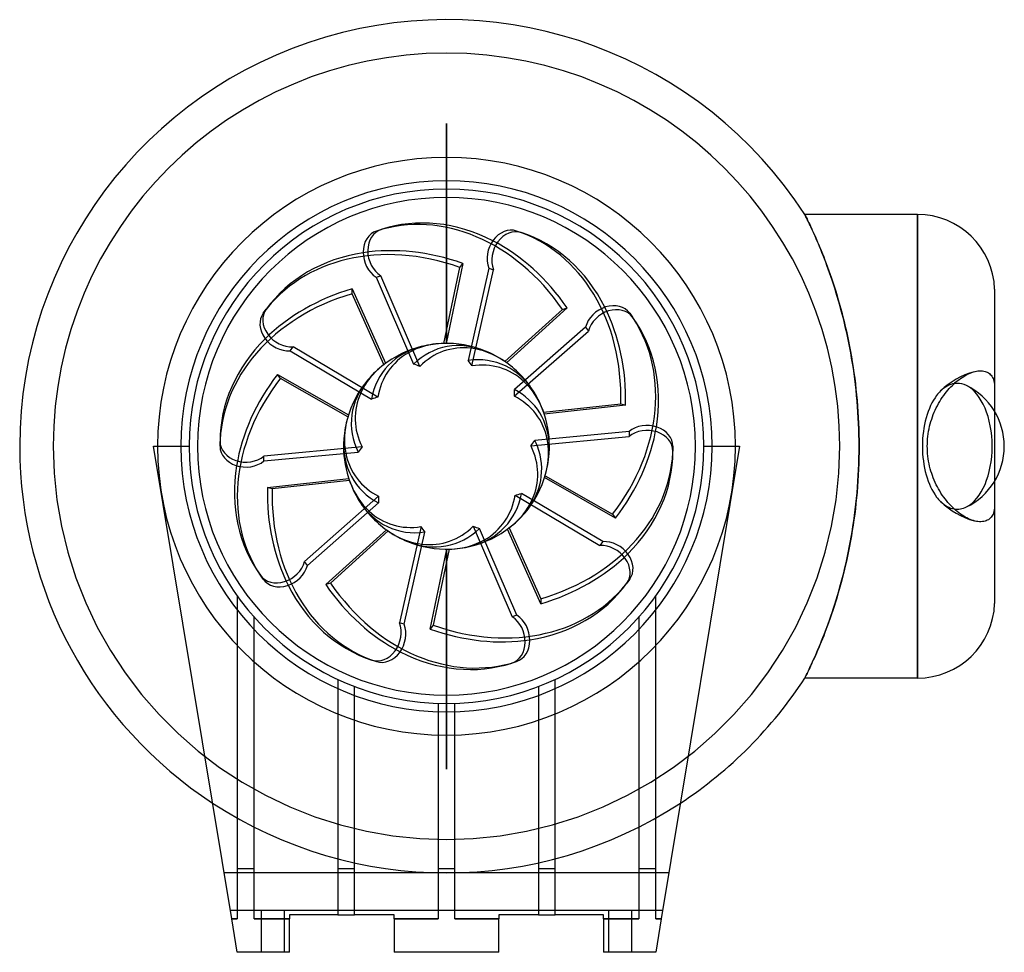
# Model space of a CAD drawing. Header units: millimetres. Extents: x -102 to 133, y -121 to 102.
import ezdxf

# ---------------------------------------------------------------- set-up
doc = ezdxf.new("R2010")
doc.units = ezdxf.units.MM
doc.layers.add('HIDDEN', color=7, linetype='Continuous')
doc.layers.add('THICK', color=7, linetype='Continuous')

msp = doc.modelspace()

# ---------------------------------------------------------------- linework, layer by layer
at = {"layer": 'HIDDEN'}
for p, q in [((0, 77.19), (0, 77.19)), ((0, 77.19), (0, 77.19)), ((0, 77.19), (0, 77.19)), ((0, 77.19), (0, 77.19)), ((0, 77.19), (0, 77.19)), ((0, 77.19), (0, 77.19)), ((0, 77.19), (0, 77.19)), ((0, 77.19), (0, 77.19)), ((0, 77.19), (0, 77.19)), ((0, 77.19), (0, 77.19)), ((0, 77.19), (0, 77.19)), ((0, 77.19), (0, 77.19)), ((0, 77.19), (0, 77.19)), ((0, 77.19), (0, 77.19)), ((0, 77.19), (0, 77.19)), ((0, 77.19), (0, 77.19)), ((0, 77.19), (0, 77.19)), ((0, 77.19), (0, 77.19)), ((0, 77.19), (0, 77.19)), ((0, 77.19), (0, 77.19)), ((0, 77.19), (0, 77.19)), ((0, 77.19), (0, 77.19)), ((0, 77.19), (0, 77.19)), ((0, 77.19), (0, 77.19)), ((0, 77.19), (0, 77.19)), ((0, 77.19), (0, 77.19)), ((0, 77.19), (0, 77.19)), ((0, 77.19), (0, 77.19)), ((0, 77.19), (0, 77.19)), ((0, 77.19), (0, 77.19)), ((0, 77.19), (0, 77.19)), ((0, 77.19), (0, 77.19)), ((0, 77.19), (0, 77.19)), ((0, 59.5), (0, 77.19)), ((0, 77.19), (0, 59.5)), ((0, 77.19), (0, 77.19)), ((0, 77.19), (0, 77.19)), ((0, 77.19), (0, 77.19)), ((0, 77.19), (0, 77.19)), ((0, 77.19), (0, 77.19)), ((0, 77.19), (0, 77.19)), ((0, 77.19), (0, 77.19)), ((0, 77.19), (0, 77.19)), ((0, 77.19), (0, 77.19)), ((0, 77.19), (0, 77.19)), ((0, 77.19), (0, 77.19)), ((0, 77.19), (0, 77.19)), ((0, 77.19), (0, 77.19)), ((0, 77.19), (0, 77.19)), ((0, 77.19), (0, 77.19)), ((0, 77.19), (0, 77.19)), ((0, 77.19), (0, 77.19)), ((0, 77.19), (0, 77.19)), ((0, 77.19), (0, 77.19)), ((0, 77.19), (0, 77.19)), ((0, 77.19), (0, 77.19)), ((0, 77.19), (0, 77.19)), ((0, 77.19), (0, 77.19)), ((0, 77.19), (0, 77.19)), ((0, 77.19), (0, 77.19)), ((0, 77.19), (0, 77.19)), ((0, 77.19), (0, 77.19)), ((0, 77.19), (0, 77.19)), ((0, 77.19), (0, 77.19)), ((0, 77.19), (0, 77.19)), ((0, 77.19), (0, 77.19)), ((0, 77.19), (0, 77.19)), ((0, 77.19), (0, 77.19)), ((0, 77.19), (0, 77.19)), ((0, 77.19), (0, 77.19)), ((0, 77.19), (0, 77.19)), ((85.62, 55.44), (85.63, 55.42)), ((85.63, 55.42), (85.65, 55.37)), ((85.65, 55.37), (85.7, 55.29)), ((85.7, 55.29), (85.76, 55.17)), ((85.76, 55.17), (85.83, 55.01)), ((85.83, 55.01), (85.92, 54.83)), ((85.92, 54.83), (86.03, 54.6)), ((86.03, 54.6), (86.16, 54.35)), ((86.16, 54.35), (86.3, 54.06)), ((112.53, 0), (112.53, 55.44)), ((0, 24.6), (0, 52.89)), ((0, 52.89), (0, 24.6)), ((86.3, 54.06), (86.45, 53.74)), ((86.45, 53.74), (86.62, 53.39)), ((86.62, 53.39), (86.81, 53.01)), ((86.81, 53.01), (87, 52.59)), ((87, 52.59), (87.21, 52.14)), ((87.21, 52.14), (87.43, 51.67)), ((87.43, 51.67), (87.66, 51.16)), ((87.66, 51.16), (87.9, 50.62)), ((87.9, 50.62), (88.16, 50.05)), ((88.16, 50.05), (88.42, 49.45)), ((88.42, 49.45), (88.69, 48.83)), ((88.69, 48.83), (88.96, 48.17)), ((88.96, 48.17), (89.25, 47.49)), ((89.25, 47.49), (89.54, 46.78)), ((89.54, 46.78), (89.84, 46.05)), ((89.84, 46.05), (90.14, 45.29)), ((90.14, 45.29), (90.44, 44.5)), ((-0.6, 24.59), (3.19, 42.76)), ((3.88, 43.71), (-0.11, 24.6)), ((3.19, 42.76), (3.88, 43.71)), ((90.44, 44.5), (90.75, 43.68)), ((90.75, 43.68), (91.06, 42.84)), ((91.06, 42.84), (91.37, 41.98)), ((91.37, 41.98), (91.69, 41.09)), ((91.69, 41.09), (92, 40.17)), ((92, 40.17), (92.32, 39.24)), ((92.32, 39.24), (92.63, 38.27)), ((92.63, 38.27), (92.94, 37.29)), ((-22.56, 37.64), (-14.55, 19.84)), ((-22.56, 36.47), (-22.56, 37.64)), ((-14.94, 19.54), (-22.56, 36.47)), ((92.94, 37.29), (93.25, 36.29)), ((93.25, 36.29), (93.56, 35.26)), ((28.83, 33.09), (14.37, 19.96)), ((27.71, 32.72), (28.83, 33.09)), ((93.56, 35.26), (93.86, 34.21)), ((93.86, 34.21), (94.16, 33.14)), ((94.16, 33.14), (94.45, 32.05)), ((13.97, 20.25), (27.71, 32.72)), ((94.45, 32.05), (94.74, 30.94)), ((94.74, 30.94), (95.02, 29.81)), ((95.02, 29.81), (95.3, 28.66)), ((95.3, 28.66), (95.56, 27.5)), ((95.56, 27.5), (95.82, 26.31)), ((95.82, 26.31), (96.07, 25.11)), ((96.07, 25.11), (96.32, 23.89)), ((96.32, 23.89), (96.55, 22.66)), ((96.55, 22.66), (96.77, 21.41)), ((96.77, 21.41), (96.98, 20.15)), ((96.98, 20.15), (97.18, 18.87)), ((97.18, 18.87), (97.37, 17.58)), ((-40.38, 17.2), (-23.43, 7.5)), ((-39.68, 16.24), (-40.38, 17.2)), ((97.37, 17.58), (97.55, 16.27)), ((-23.57, 7.03), (-39.68, 16.24)), ((97.55, 16.27), (97.71, 14.96)), ((97.71, 14.96), (97.86, 13.63)), ((97.86, 13.63), (98, 12.3)), ((98, 12.3), (98.13, 10.96)), ((23.2, 8.17), (41.65, 10.18)), ((42.77, 9.82), (23.36, 7.7)), ((41.65, 10.18), (42.77, 9.82)), ((98.13, 10.96), (98.24, 9.6)), ((98.24, 9.6), (98.33, 8.24)), ((98.33, 8.24), (98.42, 6.88)), ((131, 8.33), (131, -8.33)), ((98.42, 6.88), (98.48, 5.51)), ((98.48, 5.51), (98.54, 4.14)), ((98.54, 4.14), (98.57, 2.76)), ((98.57, 2.76), (98.6, 1.38)), ((-94, 0), (-93.78, -6.41)), ((-70, 0), (-70, 0)), ((-70, 0), (-70, 0)), ((-63.5, 0), (-61.5, 0)), ((-61.5, 0), (-61.5, 0)), ((-61.5, 0), (-61.5, 0)), ((61.5, 0), (61.5, 0)), ((61.5, 0), (61.5, 0)), ((61.5, 0), (63.5, 0)), ((70, 0), (70, 0)), ((70, 0), (70, 0)), ((93.78, -6.41), (94, 0)), ((98.6, 1.38), (98.6, 0)), ((98.6, 0), (98.6, -1.38)), ((98.6, -1.38), (98.57, -2.76)), ((112.53, -55.44), (112.53, 0)), ((98.54, -4.14), (98.48, -5.51)), ((98.57, -2.76), (98.54, -4.14)), ((-93.78, -6.41), (-93.12, -12.8)), ((23.57, -7.03), (39.68, -16.24)), ((93.12, -12.8), (93.78, -6.41)), ((98.42, -6.88), (98.33, -8.25)), ((98.48, -5.51), (98.42, -6.88)), ((-42.77, -9.82), (-23.36, -7.7)), ((-23.2, -8.17), (-41.65, -10.18)), ((40.38, -17.2), (23.43, -7.5)), ((98.33, -8.25), (98.24, -9.61)), ((-41.65, -10.18), (-42.77, -9.82)), ((98.13, -10.96), (98, -12.3)), ((98.24, -9.61), (98.13, -10.96)), ((-93.12, -12.8), (-92.03, -19.12)), ((92.03, -19.12), (93.12, -12.8)), ((97.86, -13.64), (97.71, -14.96)), ((98, -12.3), (97.86, -13.64)), ((39.68, -16.24), (40.38, -17.2)), ((97.55, -16.27), (97.37, -17.57)), ((97.71, -14.96), (97.55, -16.27)), ((97.37, -17.57), (97.18, -18.86)), ((-92.03, -19.12), (-90.51, -25.36)), ((-28.83, -33.09), (-14.37, -19.96)), ((-13.97, -20.25), (-27.71, -32.72)), ((22.56, -37.64), (14.55, -19.84)), ((14.94, -19.54), (22.56, -36.47)), ((90.51, -25.36), (92.03, -19.12)), ((96.98, -20.14), (96.77, -21.4)), ((97.18, -18.86), (96.98, -20.14)), ((96.55, -22.65), (96.32, -23.88)), ((96.77, -21.4), (96.55, -22.65)), ((-90.51, -25.36), (-88.57, -31.48)), ((-3.88, -43.71), (0.11, -24.6)), ((0.6, -24.59), (-3.19, -42.76)), ((0, -52.89), (0, -24.6)), ((0, -24.6), (0, -52.89)), ((88.57, -31.48), (90.51, -25.36)), ((96.08, -25.1), (95.83, -26.3)), ((96.32, -23.88), (96.08, -25.1)), ((95.57, -27.49), (95.3, -28.66)), ((95.83, -26.3), (95.57, -27.49)), ((95.02, -29.81), (94.74, -30.94)), ((95.3, -28.66), (95.02, -29.81)), ((-88.57, -31.48), (-86.22, -37.45)), ((-27.71, -32.72), (-28.83, -33.09)), ((86.22, -37.45), (88.57, -31.48)), ((94.45, -32.05), (94.16, -33.14)), ((94.74, -30.94), (94.45, -32.05)), ((93.56, -35.26), (93.25, -36.29)), ((93.86, -34.21), (93.56, -35.26)), ((94.16, -33.14), (93.86, -34.21)), ((-86.22, -37.45), (-83.46, -43.25)), ((-50, -35.81), (-50, -35.81)), ((-50, -35.81), (-50, -35.81)), ((-50, -35.81), (-50, -39.14)), ((22.56, -36.47), (22.56, -37.64)), ((50, -35.81), (50, -35.81)), ((50, -35.81), (50, -35.81)), ((50, -39.14), (50, -35.81)), ((83.46, -43.25), (86.22, -37.45)), ((92.94, -37.29), (92.63, -38.28)), ((93.25, -36.29), (92.94, -37.29)), ((92.32, -39.24), (92, -40.17)), ((92.63, -38.28), (92.32, -39.24)), ((-46, -40.82), (-46, -40.82)), ((-46, -40.82), (-46, -40.82)), ((-46, -43.77), (-46, -40.82)), ((46, -40.82), (46, -40.82)), ((46, -40.82), (46, -40.82)), ((46, -40.82), (46, -43.77)), ((91.37, -41.98), (91.06, -42.84)), ((91.69, -41.09), (91.37, -41.98)), ((92, -40.17), (91.69, -41.09)), ((-83.46, -43.25), (-80.32, -48.84)), ((-3.19, -42.76), (-3.88, -43.71)), ((80.32, -48.84), (83.46, -43.25)), ((90.44, -44.5), (90.14, -45.29)), ((90.75, -43.68), (90.44, -44.5)), ((91.06, -42.84), (90.75, -43.68)), ((89.54, -46.79), (89.25, -47.49)), ((89.83, -46.05), (89.54, -46.79)), ((90.14, -45.29), (89.83, -46.05)), ((-80.32, -48.84), (-76.8, -54.21)), ((76.8, -54.21), (80.32, -48.84)), ((88.69, -48.83), (88.42, -49.45)), ((88.96, -48.18), (88.69, -48.83)), ((89.25, -47.49), (88.96, -48.18)), ((87.43, -51.66), (87.21, -52.14)), ((87.66, -51.16), (87.43, -51.66)), ((87.91, -50.62), (87.66, -51.16)), ((88.16, -50.05), (87.91, -50.62)), ((88.42, -49.45), (88.16, -50.05)), ((86.3, -54.06), (86.16, -54.35)), ((86.45, -53.74), (86.3, -54.06)), ((86.62, -53.39), (86.45, -53.74)), ((86.81, -53.01), (86.62, -53.39)), ((87, -52.59), (86.81, -53.01)), ((87.21, -52.14), (87, -52.59)), ((-76.8, -54.21), (-72.92, -59.32)), ((-26, -55.73), (-26, -55.73)), ((-26, -55.73), (-26, -57.93)), ((-26, -55.73), (-26, -55.73)), ((26, -55.73), (26, -55.73)), ((26, -55.73), (26, -55.73)), ((26, -57.93), (26, -55.73)), ((72.92, -59.32), (76.8, -54.21)), ((85.63, -55.42), (85.62, -55.44)), ((85.65, -55.37), (85.63, -55.42)), ((85.7, -55.29), (85.65, -55.37)), ((85.75, -55.17), (85.7, -55.29)), ((85.83, -55.01), (85.75, -55.17)), ((85.92, -54.83), (85.83, -55.01)), ((86.03, -54.6), (85.92, -54.83)), ((86.16, -54.35), (86.03, -54.6)), ((-22, -57.43), (-22, -57.43)), ((-22, -59.57), (-22, -57.43)), ((-22, -57.43), (-22, -57.43)), ((22, -57.43), (22, -57.43)), ((22, -57.43), (22, -57.43)), ((22, -57.43), (22, -59.57)), ((-72.92, -59.32), (-68.7, -64.16)), ((0, -77.19), (0, -59.5)), ((0, -59.5), (0, -77.19)), ((68.7, -64.16), (72.92, -59.32)), ((-2, -61.47), (-2, -61.47)), ((-2, -61.47), (-2, -63.47)), ((-2, -61.47), (-2, -61.47)), ((2, -61.47), (2, -61.47)), ((2, -61.47), (2, -61.47)), ((2, -63.47), (2, -61.47)), ((-68.7, -64.16), (-64.16, -68.7)), ((64.16, -68.7), (68.7, -64.16)), ((-64.16, -68.7), (-59.32, -72.92)), ((59.32, -72.92), (64.16, -68.7)), ((-59.32, -72.92), (-54.21, -76.8)), ((54.21, -76.8), (59.32, -72.92)), ((-54.21, -76.8), (-48.84, -80.32)), ((0, -77.19), (0, -77.19)), ((0, -77.19), (0, -77.19)), ((0, -77.19), (0, -77.19)), ((0, -77.19), (0, -77.19)), ((0, -77.19), (0, -77.19)), ((0, -77.19), (0, -77.19)), ((0, -77.19), (0, -77.19)), ((0, -77.19), (0, -77.19)), ((0, -77.19), (0, -77.19)), ((0, -77.19), (0, -77.19)), ((0, -77.19), (0, -77.19)), ((0, -77.19), (0, -77.19)), ((0, -77.19), (0, -77.19)), ((0, -77.19), (0, -77.19)), ((0, -77.19), (0, -77.19)), ((0, -77.19), (0, -77.19)), ((0, -77.19), (0, -77.19)), ((0, -77.19), (0, -77.19)), ((0, -77.19), (0, -77.19)), ((0, -77.19), (0, -77.19)), ((0, -77.19), (0, -77.19)), ((0, -77.19), (0, -77.19)), ((0, -77.19), (0, -77.19)), ((0, -77.19), (0, -77.19)), ((0, -77.19), (0, -77.19)), ((0, -77.19), (0, -77.19)), ((0, -77.19), (0, -77.19)), ((0, -77.19), (0, -77.19)), ((0, -77.19), (0, -77.19)), ((0, -77.19), (0, -77.19)), ((0, -77.19), (0, -77.19)), ((0, -77.19), (0, -77.19)), ((0, -77.19), (0, -77.19)), ((0, -77.19), (0, -77.19)), ((0, -77.19), (0, -77.19)), ((0, -77.19), (0, -77.19)), ((0, -77.19), (0, -77.19)), ((0, -77.19), (0, -77.19)), ((0, -77.19), (0, -77.19)), ((0, -77.19), (0, -77.19)), ((0, -77.19), (0, -77.19)), ((0, -77.19), (0, -77.19)), ((0, -77.19), (0, -77.19)), ((0, -77.19), (0, -77.19)), ((0, -77.19), (0, -77.19)), ((0, -77.19), (0, -77.19)), ((0, -77.19), (0, -77.19)), ((0, -77.19), (0, -77.19)), ((0, -77.19), (0, -77.19)), ((0, -77.19), (0, -77.19)), ((0, -77.19), (0, -77.19)), ((0, -77.19), (0, -77.19)), ((0, -77.19), (0, -77.19)), ((0, -77.19), (0, -77.19)), ((0, -77.19), (0, -77.19)), ((0, -77.19), (0, -77.19)), ((0, -77.19), (0, -77.19)), ((0, -77.19), (0, -77.19)), ((0, -77.19), (0, -77.19)), ((0, -77.19), (0, -77.19)), ((0, -77.19), (0, -77.19)), ((0, -77.19), (0, -77.19)), ((0, -77.19), (0, -77.19)), ((0, -77.19), (0, -77.19)), ((48.84, -80.32), (54.21, -76.8)), ((-48.84, -80.32), (-43.25, -83.46)), ((43.25, -83.46), (48.84, -80.32)), ((-43.25, -83.46), (-37.45, -86.22)), ((37.45, -86.22), (43.25, -83.46)), ((-37.45, -86.22), (-31.48, -88.57)), ((31.48, -88.57), (37.45, -86.22)), ((-31.48, -88.57), (-25.36, -90.51)), ((25.36, -90.51), (31.48, -88.57)), ((-25.36, -90.51), (-19.12, -92.03)), ((19.12, -92.03), (25.36, -90.51)), ((-19.12, -92.03), (-12.8, -93.12)), ((-12.8, -93.12), (-6.41, -93.78)), ((-6.41, -93.78), (0, -94)), ((0, -94), (6.41, -93.78)), ((6.41, -93.78), (12.8, -93.12)), ((12.8, -93.12), (19.12, -92.03)), ((-46, -101), (-50, -101)), ((-22, -101), (-26, -101)), ((2, -101), (-2, -101)), ((26, -101), (22, -101)), ((50, -101), (46, -101)), ((53.14, -102), (-53.14, -102)), ((53.14, -102), (-53.14, -102)), ((-51.65, -111), (-51.65, -111)), ((51.65, -111), (-51.65, -111)), ((-44.2, -121), (-44.2, -111)), ((-44.2, -121), (-44.2, -111)), ((-38.8, -111), (-38.8, -121)), ((-38.8, -111), (-38.8, -121)), ((-37.5, -112), (-37.5, -112)), ((-26, -112), (-26, -112)), ((-26, -112), (-26, -112)), ((-22, -112), (-22, -112)), ((-22, -112), (-22, -112)), ((-12.5, -112), (-12.5, -112)), ((12.5, -112), (12.5, -112)), ((22, -112), (22, -112)), ((22, -112), (22, -112)), ((26, -112), (26, -112)), ((26, -112), (26, -112)), ((37.5, -112), (37.5, -112)), ((38.8, -121), (38.8, -111)), ((38.8, -121), (38.8, -111)), ((44.2, -111), (44.2, -121)), ((44.2, -111), (44.2, -121)), ((51.65, -111), (51.65, -111)), ((-51.32, -113), (-50, -113)), ((-46, -113), (-37.5, -113)), ((-12.5, -113), (-2, -113)), ((2, -113), (12.5, -113)), ((37.5, -113), (46, -113)), ((50, -113), (51.32, -113)), ((-50, -121), (-50, -121)), ((-37.5, -121), (-37.5, -121)), ((-12.5, -121), (-12.5, -121)), ((12.5, -121), (12.5, -121)), ((37.5, -121), (37.5, -121)), ((50, -121), (50, -121))]:
    msp.add_line(p, q, dxfattribs=at)
for centre, radius, start, end in [((0, 0), 94, 0, 180), ((0, 0), 69.06, 90, 180), ((0, 0), 69.06, 0, 90), ((0, 0), 24.6, 103.7422, 128.3213), ((0, 0), 24.6, 67.7422, 92.3214), ((0, 0), 24.6, 31.7422, 56.3214), ((131, 0), 18.48, 105.4072, 134.2601), ((0, 0), 24.6, 139.7422, 164.3214), ((0, 0), 24.6, 0, 20.3214), ((0, 0), 69.06, 180, 0), ((0, 0), 69.06, 180, 0), ((0, 0), 24.6, 175.7422, 180), ((0, 0), 24.6, 180, 200.3214), ((0, 0), 24.6, 355.7422, 0), ((0, 0), 24.6, 319.7422, 344.3214), ((0, 0), 24.6, 211.7422, 236.3213), ((131, 0), 18.48, 225.7388, 254.5928), ((0, 0), 24.6, 283.7422, 308.3214), ((0, 0), 24.6, 247.7422, 272.3214), ((0, 0), 102, 236.769, 303.2309)]:
    msp.add_arc(centre, radius, start, end, dxfattribs=at)
for centre, major_axis, ratio, start_param, end_param in [((-1.9, 5.85), (14.82, -45.62), 0.809017, 1.919862, 3.141593), ((1.9, 5.85), (-14.82, -45.62), 0.809017, 1.919862, 3.141593), ((-4.98, 3.61), (38.81, -28.2), 0.809017, 1.919862, 3.141593), ((-4.28, 4.57), (-38.81, 28.2), 0.809017, -1.22173, -0.684636), ((-0.78, 6.21), (-14.82, 45.62), 0.809017, -1.22173, -0.684636), ((-6.15, 0), (47.97, 0), 0.809017, 1.919862, 3.141593), ((-6.15, 1.18), (-47.97, 0), 0.809017, -1.22173, -0.684636), ((3.02, 5.49), (14.82, 45.62), 0.809017, -1.22173, -0.684636), ((4.98, 3.61), (-38.81, -28.2), 0.809017, 1.919862, 3.141593), ((3.23, 4.44), (-18.41, 13.38), 0.809017, -0.600637, 0.383936), ((3.92, 5.39), (17.66, -12.83), 0.809017, 2.344528, 2.787367), ((5.22, 1.7), (-7.03, 21.64), 0.809017, -0.600637, 0.383936), ((0, 0), (14.46, 19.9), 1, 0.652776, 0.868165), ((5.22, -1.7), (7.03, 21.64), 0.809017, -0.600637, 0.383936), ((6.34, 2.06), (6.75, -20.76), 0.809017, 2.344528, 2.787367), ((0, 0), (23.4, 7.6), 1, 0.652776, 0.868165), ((0, 6.67), (21.83, 0), 0.809017, 2.344528, 2.787367), ((0, 0), (0, -24.6), 1, -2.488816, -2.273428), ((-5.67, -2.66), (-38.81, -28.2), 0.809017, -1.22173, -0.684636), ((-4.98, -3.61), (38.81, 28.2), 0.809017, 1.919862, 3.141593), ((0, 5.49), (-22.76, 0), 0.809017, -0.600637, 0.383936), ((6.34, -2.06), (-6.75, -20.76), 0.809017, 2.344528, 2.787367), ((122.07, 0), (0, 15.04), 0.5547, 0.088034, 0.496097), ((122.07, 0), (0, 15.04), 0.5547, -2.871878, -0.269938), ((3.23, -4.44), (18.41, 13.38), 0.809017, -0.507913, 0.383936), ((0, 0), (23.4, -7.6), 1, 0.652776, 0.868165), ((122.07, 0), (0, 15.04), 0.5547, 0.632125, 2.509468), ((122.07, 0), (0, 15.04), 0.5547, 0.496097, 0.632125), ((-3.92, 5.39), (17.66, 12.83), 0.809017, 2.344528, 2.787367), ((0, 0), (-19.9, -14.46), 1, -0.91802, -0.702631), ((5.67, 2.66), (38.81, 28.2), 0.809017, -1.22173, -0.684636), ((-3.23, 4.44), (-18.41, -13.38), 0.809017, -0.600637, 0.383936), ((0, -5.49), (22.76, 0), 0.809017, 0.302945, 0.383936), ((3.92, -5.39), (-17.66, -12.83), 0.809017, 2.344528, 2.694614), ((3.92, -5.39), (-17.66, -12.83), 0.809017, 2.694614, 2.787367), ((0, -5.49), (22.76, 0), 0.809017, -0.600637, 0.302945), ((6.15, 0), (-47.97, 0), 0.809017, 1.919862, 3.141593), ((0, 0), (14.46, -19.9), 1, 0.652776, 0.868165), ((3.23, -4.44), (18.41, 13.38), 0.809017, -0.600637, -0.507913), ((0, 0), (23.4, -7.6), 1, -2.488816, -2.273428), ((-6.34, 2.06), (6.75, 20.76), 0.809017, 2.344528, 2.787367), ((-3.02, -5.49), (-14.82, -45.62), 0.809017, -1.22173, -0.684636), ((-1.9, -5.85), (14.82, 45.62), 0.809017, 1.919862, 3.141593), ((-3.23, -4.44), (18.41, -13.38), 0.809017, -0.600637, 0.383936), ((-5.22, 1.7), (-7.03, -21.64), 0.809017, -0.600637, 0.383936), ((0, -6.67), (-21.83, 0), 0.809017, 2.344528, 2.787367), ((122.07, 0), (0, 15.04), 0.5547, 2.509468, 2.640451), ((122.07, 0), (0, 15.04), 0.5547, 2.640451, 3.053558), ((0, 0), (0, -24.6), 1, 0.652776, 0.868165), ((0, 0), (23.4, 7.6), 1, -2.488816, -2.273428), ((-6.34, -2.06), (-6.75, 20.76), 0.809017, 2.344528, 2.787367), ((-5.22, -1.7), (7.03, -21.64), 0.809017, -0.600637, 0.383936), ((-3.92, -5.39), (-17.66, 12.83), 0.809017, 2.344528, 2.787367), ((0, 0), (14.46, 19.9), 1, -2.488816, -2.273428), ((6.15, -1.18), (47.97, 0), 0.809017, -1.22173, -0.684636), ((1.9, -5.85), (-14.82, 45.62), 0.809017, 1.919862, 3.141593), ((4.98, -3.61), (-38.81, 28.2), 0.809017, 1.919862, 3.141593), ((0.78, -6.21), (14.82, -45.62), 0.809017, -1.22173, -0.684636), ((4.28, -4.57), (38.81, -28.2), 0.809017, -1.22173, -0.684636)]:
    msp.add_ellipse(centre, major_axis=major_axis, ratio=ratio, start_param=start_param, end_param=end_param, dxfattribs=at)
at = {"layer": 'THICK'}
for p, q in [((0, 52.89), (0, 59.5)), ((0, 59.5), (0, 52.89)), ((85.63, 55.42), (85.62, 55.44)), ((112.53, 55.44), (85.62, 55.44)), ((85.65, 55.37), (85.63, 55.42)), ((85.69, 55.29), (85.65, 55.37)), ((85.75, 55.17), (85.69, 55.29)), ((85.82, 55.03), (85.75, 55.17)), ((85.91, 54.84), (85.82, 55.03)), ((86.02, 54.63), (85.91, 54.84)), ((86.14, 54.38), (86.02, 54.63)), ((86.28, 54.1), (86.14, 54.38)), ((112.53, 55.44), (112.53, 0)), ((-16.72, 51.47), (-15.61, 51.83)), ((86.43, 53.79), (86.28, 54.1)), ((86.59, 53.45), (86.43, 53.79)), ((86.77, 53.08), (86.59, 53.45)), ((86.96, 52.68), (86.77, 53.08)), ((87.16, 52.24), (86.96, 52.68)), ((87.38, 51.78), (87.16, 52.24)), ((87.6, 51.28), (87.38, 51.78)), ((16.72, 51.47), (17.84, 51.11)), ((87.84, 50.76), (87.6, 51.28)), ((88.09, 50.21), (87.84, 50.76)), ((88.34, 49.63), (88.09, 50.21)), ((88.6, 49.02), (88.34, 49.63)), ((88.87, 48.39), (88.6, 49.02)), ((89.15, 47.73), (88.87, 48.39)), ((89.44, 47.04), (89.15, 47.73)), ((89.72, 46.33), (89.44, 47.04)), ((90.02, 45.58), (89.72, 46.33)), ((90.32, 44.82), (90.02, 45.58)), ((90.62, 44.03), (90.32, 44.82)), ((10.13, 42.57), (5.19, 20.5)), ((10.13, 42.57), (11.25, 42.21)), ((90.92, 43.21), (90.62, 44.03)), ((91.23, 42.37), (90.92, 43.21)), ((91.54, 41.5), (91.23, 42.37)), ((-16.83, 40.4), (-15.71, 40.76)), ((-16.83, 40.4), (-7.86, 19.63)), ((-6.36, 19.11), (-15.71, 40.76)), ((6.09, 19.2), (11.25, 42.21)), ((91.85, 40.61), (91.54, 41.5)), ((92.16, 39.7), (91.85, 40.61)), ((92.47, 38.77), (92.16, 39.7)), ((92.78, 37.81), (92.47, 38.77)), ((93.08, 36.83), (92.78, 37.81)), ((93.39, 35.83), (93.08, 36.83)), ((93.69, 34.81), (93.39, 35.83)), ((131, 37.57), (131, 14.45)), ((93.98, 33.77), (93.69, 34.81)), ((94.28, 32.71), (93.98, 33.77)), ((-43.78, 31.81), (-43.09, 32.76)), ((43.78, 31.81), (44.47, 30.86)), ((94.56, 31.62), (94.28, 32.71)), ((94.84, 30.52), (94.56, 31.62)), ((33.22, 28.49), (16.24, 13.54)), ((33.22, 28.49), (33.91, 27.54)), ((95.12, 29.4), (94.84, 30.52)), ((95.39, 28.27), (95.12, 29.4)), ((95.65, 27.11), (95.39, 28.27)), ((16.21, 11.95), (33.91, 27.54)), ((95.9, 25.94), (95.65, 27.11)), ((96.15, 24.75), (95.9, 25.94)), ((-37.36, 22.79), (-36.67, 23.74)), ((-16.38, 11.73), (-36.67, 23.74)), ((96.38, 23.54), (96.15, 24.75)), ((96.61, 22.32), (96.38, 23.54)), ((-37.36, 22.79), (-17.89, 11.27)), ((96.83, 21.09), (96.61, 22.32)), ((97.03, 19.84), (96.83, 21.09)), ((97.23, 18.58), (97.03, 19.84)), ((97.41, 17.31), (97.23, 18.58)), ((97.58, 16.03), (97.41, 17.31)), ((123.23, 16.46), (123.6, 16.7)), ((123.6, 16.7), (123.98, 16.92)), ((123.98, 16.92), (124.37, 17.13)), ((124.37, 17.13), (124.76, 17.32)), ((124.76, 17.32), (125.15, 17.49)), ((125.15, 17.49), (125.54, 17.64)), ((125.54, 17.64), (125.92, 17.77)), ((125.92, 17.77), (126.31, 17.87)), ((126.31, 17.87), (126.67, 17.95)), ((126.67, 17.95), (127.02, 18)), ((127.02, 18), (127.38, 18.04)), ((127.38, 18.04), (127.73, 18.04)), ((127.73, 18.04), (128.07, 18.02)), ((128.07, 18.02), (128.4, 17.98)), ((128.4, 17.98), (128.71, 17.91)), ((128.71, 17.91), (128.99, 17.82)), ((128.99, 17.82), (129.25, 17.7)), ((129.25, 17.7), (129.5, 17.56)), ((129.5, 17.56), (129.75, 17.39)), ((129.75, 17.39), (129.97, 17.19)), ((129.97, 17.19), (130.17, 16.97)), ((130.17, 16.97), (130.35, 16.73)), ((130.35, 16.73), (130.5, 16.47)), ((97.74, 14.74), (97.58, 16.03)), ((97.89, 13.43), (97.74, 14.74)), ((120.16, 13.8), (120.53, 14.2)), ((120.53, 14.2), (120.9, 14.57)), ((120.9, 14.57), (121.29, 14.94)), ((121.29, 14.94), (121.68, 15.29)), ((121.68, 15.29), (122.07, 15.62)), ((122.07, 15.62), (122.46, 15.92)), ((122.46, 15.92), (122.85, 16.21)), ((122.85, 16.21), (123.23, 16.46)), ((130.5, 16.47), (130.63, 16.2)), ((130.63, 16.2), (130.75, 15.89)), ((130.75, 15.89), (130.84, 15.56)), ((130.84, 15.56), (130.92, 15.21)), ((130.92, 15.21), (130.97, 14.83)), ((130.97, 14.83), (131, 14.45)), ((131, 14.45), (131, 8.33)), ((98.02, 12.12), (97.89, 13.43)), ((98.14, 10.79), (98.02, 12.12)), ((118.49, 11.68), (118.82, 12.15)), ((118.82, 12.15), (119.15, 12.59)), ((119.15, 12.59), (119.48, 13)), ((119.48, 13), (119.81, 13.41)), ((119.81, 13.41), (120.16, 13.8)), ((98.25, 9.46), (98.14, 10.79)), ((98.34, 8.12), (98.25, 9.46)), ((117.06, 9.2), (117.31, 9.7)), ((117.31, 9.7), (117.58, 10.19)), ((117.58, 10.19), (117.87, 10.69)), ((117.87, 10.69), (118.17, 11.19)), ((118.17, 11.19), (118.49, 11.68)), ((98.42, 6.78), (98.34, 8.12)), ((116.13, 7.02), (116.34, 7.56)), ((116.34, 7.56), (116.56, 8.12)), ((116.56, 8.12), (116.81, 8.67)), ((116.81, 8.67), (117.06, 9.2)), ((98.49, 5.43), (98.42, 6.78)), ((98.54, 4.07), (98.49, 5.43)), ((115.34, 4.18), (115.47, 4.78)), ((115.47, 4.78), (115.61, 5.36)), ((115.61, 5.36), (115.78, 5.93)), ((115.78, 5.93), (115.95, 6.48)), ((115.95, 6.48), (116.13, 7.02)), ((43.62, 3.52), (21.1, 1.4)), ((43.62, 3.52), (43.62, 2.34)), ((98.57, 2.72), (98.54, 4.07)), ((98.6, 1.36), (98.57, 2.72)), ((114.98, 1.76), (115.04, 2.37)), ((115.04, 2.37), (115.12, 2.97)), ((115.12, 2.97), (115.22, 3.58)), ((115.22, 3.58), (115.34, 4.18)), ((-70, 0), (-63.5, 0)), ((-51.32, -113), (-70, 0)), ((-54.12, 0), (-54.12, 1.18)), ((20.14, 0.14), (43.62, 2.34)), ((70, 0), (51.32, -113)), ((63.5, 0), (70, 0)), ((98.6, 0), (98.6, 1.36)), ((98.6, -1.4), (98.6, 0)), ((112.53, 0), (112.53, -55.44)), ((114.91, 0), (114.92, 0.57)), ((114.92, -0.57), (114.91, 0)), ((114.92, 0.57), (114.94, 1.16)), ((114.94, 1.16), (114.98, 1.76)), ((-20.14, -0.14), (-43.62, -2.34)), ((-43.62, -3.52), (-21.1, -1.4)), ((-43.62, -3.52), (-43.62, -2.34)), ((54.12, 0), (54.12, -1.18)), ((98.57, -2.8), (98.6, -1.4)), ((114.94, -1.16), (114.92, -0.57)), ((114.98, -1.76), (114.94, -1.16)), ((115.04, -2.37), (114.98, -1.76)), ((98.48, -5.6), (98.53, -4.2)), ((98.53, -4.2), (98.57, -2.8)), ((115.12, -2.97), (115.04, -2.37)), ((115.22, -3.58), (115.12, -2.97)), ((115.34, -4.18), (115.22, -3.58)), ((115.47, -4.78), (115.34, -4.18)), ((98.32, -8.37), (98.41, -6.99)), ((98.41, -6.99), (98.48, -5.6)), ((115.61, -5.36), (115.47, -4.78)), ((115.78, -5.93), (115.61, -5.36)), ((115.95, -6.48), (115.78, -5.93)), ((116.13, -7.02), (115.95, -6.48)), ((116.34, -7.56), (116.13, -7.02)), ((98.23, -9.75), (98.32, -8.37)), ((116.56, -8.12), (116.34, -7.56)), ((116.81, -8.67), (116.56, -8.12)), ((117.06, -9.2), (116.81, -8.67)), ((117.31, -9.7), (117.06, -9.2)), ((131, -8.33), (131, -14.45)), ((16.38, -11.73), (36.67, -23.74)), ((37.36, -22.79), (17.89, -11.27)), ((97.98, -12.49), (98.11, -11.13)), ((98.11, -11.13), (98.23, -9.75)), ((117.58, -10.19), (117.31, -9.7)), ((117.87, -10.69), (117.58, -10.19)), ((118.17, -11.19), (117.87, -10.69)), ((118.49, -11.68), (118.17, -11.19)), ((118.82, -12.15), (118.49, -11.68)), ((-16.21, -11.95), (-33.91, -27.54)), ((-33.22, -28.49), (-16.24, -13.54)), ((97.68, -15.19), (97.84, -13.85)), ((97.84, -13.85), (97.98, -12.49)), ((119.15, -12.59), (118.82, -12.15)), ((119.48, -13), (119.15, -12.59)), ((119.81, -13.41), (119.48, -13)), ((120.16, -13.8), (119.81, -13.41)), ((120.53, -14.2), (120.16, -13.8)), ((97.52, -16.52), (97.68, -15.19)), ((120.9, -14.57), (120.53, -14.2)), ((121.29, -14.94), (120.9, -14.57)), ((121.68, -15.29), (121.29, -14.94)), ((122.07, -15.62), (121.68, -15.29)), ((122.46, -15.92), (122.07, -15.62)), ((122.85, -16.21), (122.46, -15.92)), ((123.23, -16.46), (122.85, -16.21)), ((123.6, -16.7), (123.23, -16.46)), ((130.5, -16.47), (130.35, -16.73)), ((130.63, -16.2), (130.5, -16.47)), ((130.75, -15.89), (130.63, -16.2)), ((130.84, -15.56), (130.75, -15.89)), ((130.92, -15.21), (130.84, -15.56)), ((130.97, -14.83), (130.92, -15.21)), ((131, -14.45), (130.97, -14.83)), ((131, -14.45), (131, -37.57)), ((97.14, -19.15), (97.33, -17.85)), ((97.33, -17.85), (97.52, -16.52)), ((123.98, -16.92), (123.6, -16.7)), ((124.37, -17.13), (123.98, -16.92)), ((124.76, -17.32), (124.37, -17.13)), ((125.15, -17.49), (124.76, -17.32)), ((125.54, -17.64), (125.15, -17.49)), ((125.92, -17.77), (125.54, -17.64)), ((126.31, -17.87), (125.92, -17.77)), ((126.67, -17.95), (126.31, -17.87)), ((127.02, -18), (126.67, -17.95)), ((127.38, -18.04), (127.02, -18)), ((127.73, -18.04), (127.38, -18.04)), ((128.07, -18.02), (127.73, -18.04)), ((128.4, -17.98), (128.07, -18.02)), ((128.71, -17.91), (128.4, -17.98)), ((128.99, -17.82), (128.71, -17.91)), ((129.25, -17.7), (128.99, -17.82)), ((129.5, -17.56), (129.25, -17.7)), ((129.75, -17.39), (129.5, -17.56)), ((129.97, -17.19), (129.75, -17.39)), ((130.17, -16.97), (129.97, -17.19)), ((130.35, -16.73), (130.17, -16.97)), ((-6.09, -19.2), (-11.25, -42.21)), ((-10.13, -42.57), (-5.19, -20.5)), ((6.36, -19.11), (15.71, -40.76)), ((16.83, -40.4), (7.86, -19.63)), ((96.72, -21.73), (96.93, -20.45)), ((96.93, -20.45), (97.14, -19.15)), ((37.36, -22.79), (36.67, -23.74)), ((96.25, -24.24), (96.49, -22.99)), ((96.49, -22.99), (96.72, -21.73)), ((95.74, -26.69), (96, -25.47)), ((96, -25.47), (96.25, -24.24)), ((-33.22, -28.49), (-33.91, -27.54)), ((95.2, -29.07), (95.48, -27.89)), ((95.48, -27.89), (95.74, -26.69)), ((94.63, -31.37), (94.92, -30.23)), ((94.92, -30.23), (95.2, -29.07)), ((-43.78, -31.81), (-44.47, -30.86)), ((43.78, -31.81), (43.09, -32.76)), ((94.03, -33.59), (94.33, -32.49)), ((94.33, -32.49), (94.63, -31.37)), ((93.42, -35.72), (93.73, -34.66)), ((93.73, -34.66), (94.03, -33.59)), ((92.79, -37.76), (93.11, -36.75)), ((93.11, -36.75), (93.42, -35.72)), ((-50, -39.14), (-50, -101)), ((50, -101), (50, -39.14)), ((91.84, -40.65), (92.16, -39.71)), ((92.16, -39.71), (92.47, -38.75)), ((92.47, -38.75), (92.79, -37.76)), ((-10.13, -42.57), (-11.25, -42.21)), ((16.83, -40.4), (15.71, -40.76)), ((91.2, -42.46), (91.52, -41.57)), ((91.52, -41.57), (91.84, -40.65)), ((-46, -101), (-46, -43.77)), ((46, -43.77), (46, -101)), ((90.26, -44.98), (90.57, -44.16)), ((90.57, -44.16), (90.88, -43.33)), ((90.88, -43.33), (91.2, -42.46)), ((89.35, -47.25), (89.65, -46.52)), ((89.65, -46.52), (89.95, -45.76)), ((89.95, -45.76), (90.26, -44.98)), ((88.23, -49.88), (88.5, -49.27)), ((88.5, -49.27), (88.77, -48.62)), ((88.77, -48.62), (89.06, -47.95)), ((89.06, -47.95), (89.35, -47.25)), ((-16.72, -51.47), (-17.84, -51.11)), ((16.72, -51.47), (15.61, -51.83)), ((87.26, -52.04), (87.48, -51.55)), ((87.48, -51.55), (87.72, -51.02)), ((87.72, -51.02), (87.97, -50.47)), ((87.97, -50.47), (88.23, -49.88)), ((0, -59.5), (0, -52.89)), ((0, -52.89), (0, -59.5)), ((86.17, -54.32), (86.32, -54.02)), ((86.32, -54.02), (86.48, -53.69)), ((86.48, -53.69), (86.65, -53.33)), ((86.65, -53.33), (86.84, -52.93)), ((86.84, -52.93), (87.04, -52.5)), ((87.04, -52.5), (87.26, -52.04)), ((85.62, -55.44), (85.63, -55.42)), ((112.53, -55.44), (85.62, -55.44)), ((85.63, -55.42), (85.65, -55.37)), ((85.65, -55.37), (85.7, -55.28)), ((85.7, -55.28), (85.76, -55.16)), ((85.76, -55.16), (85.84, -55)), ((85.84, -55), (85.93, -54.81)), ((85.93, -54.81), (86.05, -54.58)), ((86.05, -54.58), (86.17, -54.32)), ((-26, -57.93), (-26, -101)), ((26, -101), (26, -57.93)), ((-22, -101), (-22, -59.57)), ((22, -59.57), (22, -101)), ((-2, -63.47), (-2, -101)), ((2, -101), (2, -63.47)), ((-46, -101), (-50, -101)), ((-50, -101), (-50, -113)), ((-46, -113), (-46, -101)), ((-22, -101), (-26, -101)), ((-26, -101), (-26, -112)), ((-22, -112), (-22, -101)), ((2, -101), (-2, -101)), ((-2, -101), (-2, -113)), ((2, -113), (2, -101)), ((26, -101), (22, -101)), ((22, -101), (22, -112)), ((26, -112), (26, -101)), ((50, -101), (46, -101)), ((46, -101), (46, -113)), ((50, -113), (50, -101)), ((-37.5, -112), (-37.5, -113)), ((-26, -112), (-37.5, -112)), ((-26, -112), (-22, -112)), ((-12.5, -112), (-22, -112)), ((-12.5, -113), (-12.5, -112)), ((12.5, -112), (12.5, -113)), ((22, -112), (12.5, -112)), ((22, -112), (26, -112)), ((37.5, -112), (26, -112)), ((37.5, -113), (37.5, -112)), ((-50, -113), (-51.32, -113)), ((-50, -121), (-51.32, -113)), ((-37.5, -113), (-46, -113)), ((-37.5, -121), (-37.5, -113)), ((-2, -113), (-12.5, -113)), ((-12.5, -113), (-12.5, -121)), ((12.5, -113), (2, -113)), ((12.5, -121), (12.5, -113)), ((46, -113), (37.5, -113)), ((37.5, -113), (37.5, -121)), ((51.32, -113), (50, -113)), ((51.32, -113), (50, -121)), ((-37.5, -121), (-50, -121)), ((12.5, -121), (-12.5, -121)), ((50, -121), (37.5, -121))]:
    msp.add_line(p, q, dxfattribs=at)
for centre, radius, start, end in [((0, 0), 102, 32.9242, 180), ((0, 0), 69.06, 90, 180), ((0, 0), 69.06, 0, 90), ((0, 0), 63.5, 0, 180), ((0, 0), 61.5, 90, 270), ((0, 0), 61.5, 270, 90), ((0, 0), 59.5, 90, 270), ((0, 0), 59.5, 270, 90), ((112.53, 36.96), 18.48, 1.885, 90), ((117.14, 0), 16.17, 296.1236, 63.8771), ((0, 0), 63.5, 180, 0), ((0, 0), 102, 180, 236.769), ((112.53, -36.96), 18.48, 270, 358.115), ((0, 0), 102, 303.2309, 327.0758)]:
    msp.add_arc(centre, radius, start, end, dxfattribs=at)
for centre, major_axis, ratio, start_param, end_param in [((-0.78, 6.21), (-14.82, 45.62), 0.809017, -0.684636, 0), ((-13.71, 45.99), (-1.9, 5.85), 0.809017, 0, 2.356194), ((14.82, 45.62), (-1.9, -5.85), 0.809017, 3.141593, 5.497787), ((-14.82, 45.62), (1.9, -5.85), 0.809017, 3.141593, 5.497787), ((15.94, 45.26), (1.9, 5.85), 0.809017, 0, 2.356194), ((3.02, 5.49), (14.82, 45.62), 0.809017, -0.684636, 0), ((-4.28, 4.57), (-38.81, 28.2), 0.809017, -0.684636, 0), ((38.81, 28.2), (-4.98, -3.61), 0.809017, 3.141593, 5.497787), ((39.5, 27.25), (4.98, 3.61), 0.809017, 0, 2.356194), ((-38.81, 28.2), (4.98, -3.61), 0.809017, -3.141593, -0.785398), ((-38.12, 29.15), (-4.98, 3.61), 0.809017, 0, 2.356194), ((5.67, 2.66), (38.81, 28.2), 0.809017, -0.684636, 0), ((-6.15, 1.18), (-47.97, 0), 0.809017, -0.684636, 0), ((6.34, 2.06), (6.75, -20.76), 0.809017, 2.787367, 3.537241), ((3.92, 5.39), (17.66, -12.83), 0.809017, 2.787367, 3.537241), ((-4.4, -2.16), (-10.52, 21.4), 0.583866, -0.579297, -0.486165), ((-4.83, 0.84), (4.07, 23.5), 0.583866, -0.579297, -0.486165), ((6.34, -2.06), (-6.75, -20.76), 0.809017, 2.787367, 3.537241), ((122.07, 0), (0, 15.04), 0.5547, 0, 0.088034), ((122.07, 0), (0, 15.04), 0.5547, -0.269938, 0), ((0, 6.67), (21.83, 0), 0.809017, 2.787367, 3.537241), ((-3.41, 3.51), (17.11, 16.62), 0.583866, -0.579297, -0.486165), ((3.92, -5.39), (-17.66, -12.83), 0.809017, 2.787367, 3.537241), ((-2.29, -4.33), (-21.09, 11.14), 0.583866, -0.579297, -0.486165), ((47.97, 0), (-6.15, 0), 0.809017, -3.141593, -0.785398), ((47.97, -1.18), (6.15, 0), 0.809017, 0, 2.356194), ((-47.97, 1.18), (-6.15, 0), 0.809017, 0, 2.356194), ((-47.97, 0), (6.15, 0), 0.809017, -3.141593, -0.785398), ((-0.7, 4.85), (23.61, 3.39), 0.583866, -0.579297, -0.486165), ((0, -6.67), (-21.83, 0), 0.809017, -2.754406, -2.745944), ((-3.92, 5.39), (17.66, 12.83), 0.809017, 2.787367, 3.537241), ((0.7, -4.85), (-23.61, -3.39), 0.583866, -0.579297, -0.486165), ((0, -6.67), (-21.83, 0), 0.809017, 2.787367, 3.52878), ((6.15, -1.18), (47.97, 0), 0.809017, -0.684636, 0), ((-5.67, -2.66), (-38.81, -28.2), 0.809017, -0.684636, 0), ((-3.92, -5.39), (-17.66, 12.83), 0.809017, 2.787367, 3.537241), ((2.29, 4.33), (21.09, -11.14), 0.583866, -0.579297, -0.486165), ((3.41, -3.51), (-17.11, -16.62), 0.583866, -0.579297, -0.486165), ((-6.34, 2.06), (6.75, 20.76), 0.809017, 2.787367, 3.537241), ((122.07, 0), (0, 15.04), 0.5547, 3.053558, 3.411307), ((4.83, -0.84), (-4.07, -23.5), 0.583866, -0.579297, -0.486165), ((-6.34, -2.06), (-6.75, 20.76), 0.809017, 2.787367, 3.537241), ((4.4, 2.16), (10.52, -21.4), 0.583866, -0.579297, -0.486165), ((38.81, -28.2), (-4.98, 3.61), 0.809017, -3.141593, -0.785398), ((38.12, -29.15), (4.98, -3.61), 0.809017, 0, 2.356194), ((-39.5, -27.25), (-4.98, -3.61), 0.809017, 0, 2.356194), ((-38.81, -28.2), (4.98, 3.61), 0.809017, 3.141593, 5.497787), ((4.28, -4.57), (38.81, -28.2), 0.809017, -0.684636, 0), ((-3.02, -5.49), (-14.82, -45.62), 0.809017, -0.684636, 0), ((-15.94, -45.26), (-1.9, -5.85), 0.809017, 0, 2.356194), ((13.71, -45.99), (1.9, -5.85), 0.809017, 0, 2.356194), ((14.82, -45.62), (-1.9, 5.85), 0.809017, -3.141593, -0.785398), ((-14.82, -45.62), (1.9, 5.85), 0.809017, -3.141593, -0.785398), ((0.78, -6.21), (14.82, -45.62), 0.809017, -0.684636, 0)]:
    msp.add_ellipse(centre, major_axis=major_axis, ratio=ratio, start_param=start_param, end_param=end_param, dxfattribs=at)

doc.saveas('drawing.dxf')
